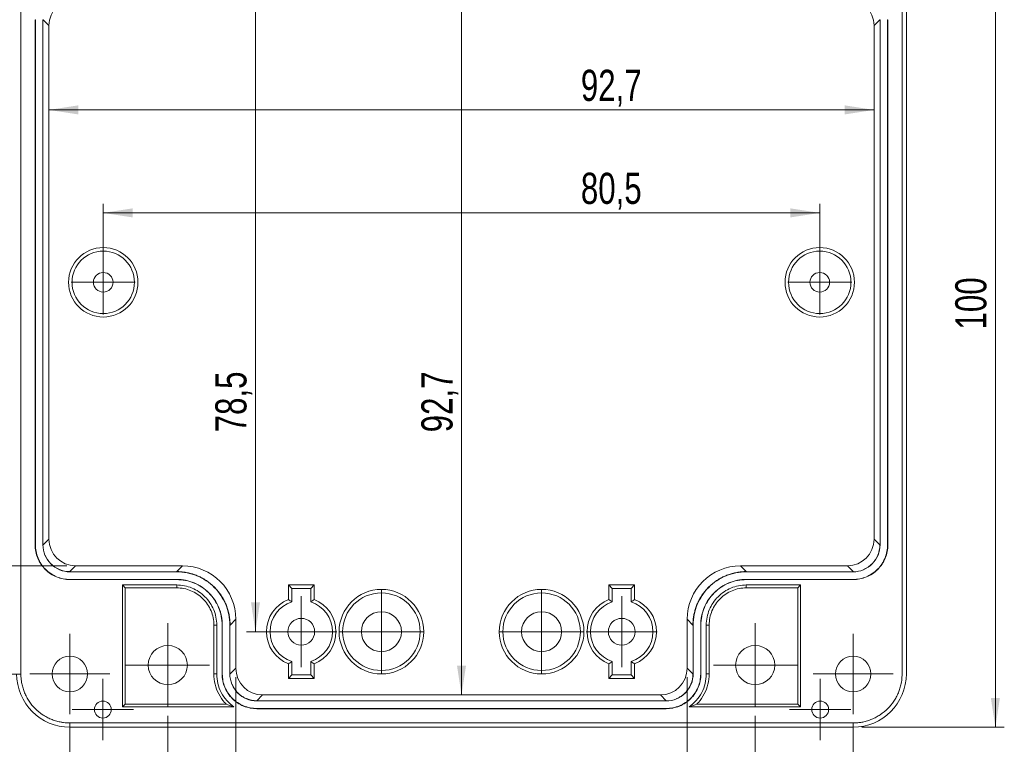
# Model space of a CAD drawing. Header units: millimetres. Extents: x 5 to 415, y 5 to 292.
# Tile 3 of 8: x 72 to 183, y 67 to 148. Entities that reach past the tile are written whole.
import ezdxf

# ---------------------------------------------------------------- set-up
doc = ezdxf.new("R2010")
doc.units = ezdxf.units.MM
doc.layers.add('LAYER_1', color=179, linetype='Continuous', lineweight=15)
doc.styles.add('SLDTEXTSTYLE3', font='TXT', dxfattribs={"width": 0.75})
doc.dimstyles.new('SLDDIMSTYLE1', dxfattribs={"dimtxt": 3.5, "dimasz": 3.302, "dimexe": 0, "dimexo": 0.0625, "dimgap": 0.875, "dimtad": 1, "dimdec": 1, "dimrnd": 1e-09, "dimzin": 12, "dimdsep": 46, "dimtxsty": 'SLDTEXTSTYLE3', "dimsah": 1, "dimcen": 0.09, "dimadec": 0, "dimazin": 3, "dimtfac": 1, "dimtdec": 1, "dimtofl": 0, "dimtmove": 0, "dimatfit": 3, "dimfxl": 1, "dimfrac": 2, "dimtolj": 1, "dimtzin": 12, "dimarcsym": 0})
doc.dimstyles.new('SLDDIMSTYLE2', dxfattribs={"dimtxt": 3.5, "dimasz": 3.302, "dimexe": 0, "dimexo": 0.0625, "dimgap": 0.875, "dimtad": 1, "dimdec": 1, "dimrnd": 1e-09, "dimzin": 12, "dimdsep": 46, "dimtxsty": 'SLDTEXTSTYLE3', "dimsah": 1, "dimcen": 0.09, "dimadec": 0, "dimazin": 3, "dimtfac": 1, "dimtofl": 0, "dimtmove": 0, "dimatfit": 3, "dimfxl": 1, "dimfrac": 2, "dimtolj": 1, "dimtzin": 12, "dimarcsym": 0})
doc.dimstyles.new('SLDDIMSTYLE3', dxfattribs={"dimtxt": 3.5, "dimasz": 3.302, "dimexe": 0, "dimexo": 0.0625, "dimgap": 0.875, "dimtad": 1, "dimrnd": 1e-09, "dimzin": 12, "dimdsep": 46, "dimtxsty": 'SLDTEXTSTYLE3', "dimsah": 1, "dimcen": 0.09, "dimadec": 0, "dimazin": 3, "dimtfac": 1, "dimtofl": 0, "dimtmove": 0, "dimatfit": 3, "dimfxl": 1, "dimfrac": 2, "dimtolj": 1, "dimtzin": 12, "dimarcsym": 0})

# ---------------------------------------------------------------- blocks, each defined once
blk = doc.blocks.new('*D9')
at = {"layer": 'LAYER_1'}
blk.add_line((75.39, 138.17), (168.09, 138.17), dxfattribs=at)
for points in [[(75.39, 138.17), (78.69, 137.66), (78.69, 138.68)], [(168.09, 138.17), (164.79, 138.68), (164.79, 137.66)]]:
    blk.add_solid(points, dxfattribs=at)
at = {"layer": 'LAYER_1', "insert": (135.15, 142.68, 19.5), "char_height": 3.5, "attachment_point": 1, "style": 'SLDTEXTSTYLE3'}
blk.add_mtext('92,7', dxfattribs=at)
blk = doc.blocks.new('*D10')
at = {"layer": 'LAYER_1'}
blk.add_line((121.74, 165.15), (121.74, 72.45), dxfattribs=at)
for points in [[(121.74, 165.15), (121.23, 161.85), (122.25, 161.85)], [(121.74, 72.45), (122.25, 75.75), (121.23, 75.75)]]:
    blk.add_solid(points, dxfattribs=at)
at = {"layer": 'LAYER_1', "insert": (117.23, 101.95, 19.5), "char_height": 3.5, "attachment_point": 1, "rotation": 90, "style": 'SLDTEXTSTYLE3'}
blk.add_mtext('92,7', dxfattribs=at)
blk = doc.blocks.new('*D11')
at = {"layer": 'LAYER_1'}
for p, q in [((106.99, 158.05), (97.59, 158.05)), ((98.59, 158.05), (98.59, 79.55)), ((106.99, 79.55), (97.59, 79.55))]:
    blk.add_line(p, q, dxfattribs=at)
for points in [[(98.59, 158.05), (98.09, 154.75), (99.1, 154.75)], [(98.59, 79.55), (99.1, 82.86), (98.09, 82.86)]]:
    blk.add_solid(points, dxfattribs=at)
at = {"layer": 'LAYER_1', "insert": (94.08, 101.95, 19.5), "char_height": 3.5, "attachment_point": 1, "rotation": 90, "style": 'SLDTEXTSTYLE3'}
blk.add_mtext('78,5', dxfattribs=at)
blk = doc.blocks.new('*D12')
at = {"layer": 'LAYER_1'}
for p, q in [((81.49, 119.8), (81.49, 127.6)), ((161.99, 119.8), (161.99, 127.6)), ((81.49, 126.6), (161.99, 126.6))]:
    blk.add_line(p, q, dxfattribs=at)
for points in [[(81.49, 126.6), (84.79, 126.09), (84.79, 127.11)], [(161.99, 126.6), (158.69, 127.11), (158.69, 126.09)]]:
    blk.add_solid(points, dxfattribs=at)
at = {"layer": 'LAYER_1', "insert": (135.15, 131.11, 19.5), "char_height": 3.5, "attachment_point": 1, "style": 'SLDTEXTSTYLE3'}
blk.add_mtext('80,5', dxfattribs=at)
blk = doc.blocks.new('*D15')
at = {"layer": 'LAYER_1'}
for p, q in [((88.74, 70.1), (88.74, 51.82)), ((154.74, 70.1), (154.74, 51.82)), ((154.74, 52.82), (88.74, 52.82))]:
    blk.add_line(p, q, dxfattribs=at)
for points in [[(88.74, 52.82), (92.04, 52.31), (92.04, 53.33)], [(154.74, 52.82), (151.44, 53.33), (151.44, 52.31)]]:
    blk.add_solid(points, dxfattribs=at)
at = {"layer": 'LAYER_1', "insert": (117.73, 57.33, 19.5), "char_height": 3.5, "attachment_point": 1, "style": 'SLDTEXTSTYLE3'}
blk.add_mtext('66', dxfattribs=at)
blk = doc.blocks.new('*D16')
at = {"layer": 'LAYER_1'}
for p, q in [((77.74, 69.3), (77.74, 45.82)), ((165.74, 69.3), (165.74, 45.82)), ((165.74, 46.82), (77.74, 46.82))]:
    blk.add_line(p, q, dxfattribs=at)
for points in [[(77.74, 46.82), (81.04, 46.31), (81.04, 47.33)], [(165.74, 46.82), (162.44, 47.33), (162.44, 46.31)]]:
    blk.add_solid(points, dxfattribs=at)
at = {"layer": 'LAYER_1', "insert": (117.73, 51.33, 19.5), "char_height": 3.5, "attachment_point": 1, "style": 'SLDTEXTSTYLE3'}
blk.add_mtext('88', dxfattribs=at)
blk = doc.blocks.new('*D17')
at = {"layer": 'LAYER_1'}
for p, q in [((72.24, 162.8), (54.76, 162.8)), ((55.76, 162.8), (55.76, 74.8)), ((72.24, 74.8), (54.76, 74.8))]:
    blk.add_line(p, q, dxfattribs=at)
for points in [[(55.76, 162.8), (55.25, 159.5), (56.26, 159.5)], [(55.76, 74.8), (56.26, 78.11), (55.25, 78.11)]]:
    blk.add_solid(points, dxfattribs=at)
at = {"layer": 'LAYER_1', "insert": (51.24, 114.8, 19.5), "char_height": 3.5, "attachment_point": 1, "rotation": 90, "style": 'SLDTEXTSTYLE3'}
blk.add_mtext('88', dxfattribs=at)
blk = doc.blocks.new('*D18')
at = {"layer": 'LAYER_1'}
for p, q in [((77.39, 150.65), (60.76, 150.65)), ((61.76, 86.95), (61.76, 150.65)), ((77.39, 86.95), (60.76, 86.95))]:
    blk.add_line(p, q, dxfattribs=at)
for points in [[(61.76, 150.65), (61.25, 147.35), (62.26, 147.35)], [(61.76, 86.95), (62.26, 90.25), (61.25, 90.25)]]:
    blk.add_solid(points, dxfattribs=at)
at = {"layer": 'LAYER_1', "insert": (57.24, 112.86, 19.5), "char_height": 3.5, "attachment_point": 1, "rotation": 90, "style": 'SLDTEXTSTYLE3'}
blk.add_mtext('63,7', dxfattribs=at)
blk = doc.blocks.new('*D19')
at = {"layer": 'LAYER_1'}
for p, q in [((96.39, 74.45), (96.39, 57.82)), ((147.09, 74.45), (147.09, 57.82)), ((96.39, 58.82), (147.09, 58.82))]:
    blk.add_line(p, q, dxfattribs=at)
for points in [[(96.39, 58.82), (99.69, 58.31), (99.69, 59.33)], [(147.09, 58.82), (143.79, 59.33), (143.79, 58.31)]]:
    blk.add_solid(points, dxfattribs=at)
at = {"layer": 'LAYER_1', "insert": (115.79, 63.33, 19.5), "char_height": 3.5, "attachment_point": 1, "style": 'SLDTEXTSTYLE3'}
blk.add_mtext('50,7', dxfattribs=at)
blk = doc.blocks.new('*D20')
at = {"layer": 'LAYER_1'}
for p, q in [((166.72, 168.79), (182.72, 168.79)), ((181.72, 68.82), (181.72, 168.79)), ((166.72, 68.82), (182.72, 68.82))]:
    blk.add_line(p, q, dxfattribs=at)
for points in [[(181.72, 168.79), (181.21, 165.48), (182.23, 165.48)], [(181.72, 68.82), (182.23, 72.12), (181.21, 72.12)]]:
    blk.add_solid(points, dxfattribs=at)
at = {"layer": 'LAYER_1', "insert": (177.21, 113.5, 19.5), "char_height": 3.5, "attachment_point": 1, "rotation": 90, "style": 'SLDTEXTSTYLE3'}
blk.add_mtext('100', dxfattribs=at)
blk = doc.blocks.new('SW_CENTERMARKSYMBOL_0')
at = {"layer": 'LAYER_1', "color": 0}
for p, q in [((0, 2.5), (0, 4)), ((0, 0), (0, 2.5)), ((-2.5, 0), (-4, 0)), ((0, 0), (-2.5, 0)), ((0, 0), (0, -2.5)), ((0, 0), (2.5, 0)), ((2.5, 0), (4, 0)), ((0, -2.5), (0, -4))]:
    blk.add_line(p, q, dxfattribs=at)
blk = doc.blocks.new('SW_CENTERMARKSYMBOL_1')
at = {"layer": 'LAYER_1', "color": 0}
for p, q in [((0, 2.5), (0, 4)), ((0, 0), (0, 2.5)), ((-2.5, 0), (-4, 0)), ((0, 0), (-2.5, 0)), ((0, 0), (0, -2.5)), ((0, 0), (2.5, 0)), ((2.5, 0), (4, 0)), ((0, -2.5), (0, -4))]:
    blk.add_line(p, q, dxfattribs=at)
blk = doc.blocks.new('SW_CENTERMARKSYMBOL_5')
at = {"layer": 'LAYER_1', "color": 0}
for p, q in [((0, 2.5), (0, 4.5)), ((0, 0), (0, 2.5)), ((-2.5, 0), (-4.5, 0)), ((0, 0), (-2.5, 0)), ((0, 0), (0, -2.5)), ((0, 0), (2.5, 0)), ((2.5, 0), (4.5, 0)), ((0, -2.5), (0, -4.5))]:
    blk.add_line(p, q, dxfattribs=at)
blk = doc.blocks.new('SW_CENTERMARKSYMBOL_7')
at = {"layer": 'LAYER_1', "color": 0}
for p, q in [((0, 2.5), (0, 4.5)), ((0, 0), (0, 2.5)), ((-2.5, 0), (-4.5, 0)), ((0, 0), (-2.5, 0)), ((0, 0), (0, -2.5)), ((0, 0), (2.5, 0)), ((2.5, 0), (4.5, 0)), ((0, -2.5), (0, -4.5))]:
    blk.add_line(p, q, dxfattribs=at)
blk = doc.blocks.new('SW_CENTERMARKSYMBOL_8')
at = {"layer": 'LAYER_1', "color": 0}
for p, q in [((0, 2.5), (0, 4.7)), ((0, 0), (0, 2.5)), ((-2.5, 0), (-4.7, 0)), ((0, 0), (-2.5, 0)), ((0, 0), (0, -2.5)), ((0, 0), (2.5, 0)), ((2.5, 0), (4.7, 0)), ((0, -2.5), (0, -4.7))]:
    blk.add_line(p, q, dxfattribs=at)
blk = doc.blocks.new('SW_CENTERMARKSYMBOL_9')
at = {"layer": 'LAYER_1', "color": 0}
for p, q in [((0, 2.5), (0, 4.7)), ((0, 0), (0, 2.5)), ((-2.5, 0), (-4.7, 0)), ((0, 0), (-2.5, 0)), ((0, 0), (0, -2.5)), ((0, 0), (2.5, 0)), ((2.5, 0), (4.7, 0)), ((0, -2.5), (0, -4.7))]:
    blk.add_line(p, q, dxfattribs=at)
blk = doc.blocks.new('SW_CENTERMARKSYMBOL_14')
at = {"layer": 'LAYER_1', "color": 0}
for p, q in [((0, 2.5), (0, 3.45)), ((0, 0), (0, 2.5)), ((-2.5, 0), (-3.45, 0)), ((0, 0), (-2.5, 0)), ((0, 0), (0, -2.5)), ((0, 0), (2.5, 0)), ((2.5, 0), (3.45, 0)), ((0, -2.5), (0, -3.45))]:
    blk.add_line(p, q, dxfattribs=at)
blk = doc.blocks.new('SW_CENTERMARKSYMBOL_15')
at = {"layer": 'LAYER_1', "color": 0}
for p, q in [((0, 2.5), (0, 3.45)), ((0, 0), (0, 2.5)), ((-2.5, 0), (-3.45, 0)), ((0, 0), (-2.5, 0)), ((0, 0), (0, -2.5)), ((0, 0), (2.5, 0)), ((2.5, 0), (3.45, 0)), ((0, -2.5), (0, -3.45))]:
    blk.add_line(p, q, dxfattribs=at)
blk = doc.blocks.new('SW_CENTERMARKSYMBOL_18')
at = {"layer": 'LAYER_1', "color": 0}
for p, q in [((0, 2.5), (0, 4.75)), ((0, 0), (0, 2.5)), ((-2.5, 0), (-4.75, 0)), ((0, 0), (-2.5, 0)), ((0, 0), (0, -2.5)), ((0, 0), (2.5, 0)), ((2.5, 0), (4.75, 0)), ((0, -2.5), (0, -4.75))]:
    blk.add_line(p, q, dxfattribs=at)
blk = doc.blocks.new('SW_CENTERMARKSYMBOL_19')
at = {"layer": 'LAYER_1', "color": 0}
for p, q in [((0, 2.5), (0, 4.75)), ((0, 0), (0, 2.5)), ((-2.5, 0), (-4.75, 0)), ((0, 0), (-2.5, 0)), ((0, 0), (0, -2.5)), ((0, 0), (2.5, 0)), ((2.5, 0), (4.75, 0)), ((0, -2.5), (0, -4.75))]:
    blk.add_line(p, q, dxfattribs=at)
blk = doc.blocks.new('SW_CENTERMARKSYMBOL_20')
at = {"layer": 'LAYER_1', "color": 0}
for p, q in [((0, 2.5), (0, 3.6)), ((0, 0), (0, 2.5)), ((-2.5, 0), (-3.6, 0)), ((0, 0), (-2.5, 0)), ((0, 0), (0, -2.5)), ((0, 0), (2.5, 0)), ((2.5, 0), (3.6, 0)), ((0, -2.5), (0, -3.6))]:
    blk.add_line(p, q, dxfattribs=at)
blk = doc.blocks.new('SW_CENTERMARKSYMBOL_21')
at = {"layer": 'LAYER_1', "color": 0}
for p, q in [((0, 2.5), (0, 3.6)), ((0, 0), (0, 2.5)), ((-2.5, 0), (-3.6, 0)), ((0, 0), (-2.5, 0)), ((0, 0), (0, -2.5)), ((0, 0), (2.5, 0)), ((2.5, 0), (3.6, 0)), ((0, -2.5), (0, -3.6))]:
    blk.add_line(p, q, dxfattribs=at)

msp = doc.modelspace()

# ---------------------------------------------------------------- linework, layer by layer
at = {"color": 7, "linetype": 'Continuous', "lineweight": 15}
for p, q in [((72.239, 162.804), (72.239, 74.802)), ((171.239, 74.802), (171.239, 162.804)), ((171.722, 74.82), (171.722, 162.787)), ((73.865, 148.304), (73.839, 148.304)), ((73.839, 148.304), (73.839, 89.303)), ((73.865, 148.304), (73.865, 89.303)), ((74.713, 148.304), (74.739, 148.304)), ((74.713, 148.304), (74.713, 89.303)), ((75.389, 147.654), (74.739, 148.304)), ((168.739, 148.304), (168.09, 147.654)), ((168.765, 148.304), (168.739, 148.304)), ((168.765, 89.303), (168.765, 148.304)), ((169.613, 89.303), (169.613, 148.304)), ((169.613, 148.304), (169.639, 148.304)), ((169.639, 89.303), (169.639, 148.304)), ((75.389, 147.654), (75.389, 89.952)), ((168.09, 89.952), (168.09, 147.654)), ((74.739, 89.303), (75.389, 89.952)), ((168.09, 89.952), (168.739, 89.303)), ((73.865, 89.303), (73.839, 89.303)), ((74.713, 89.303), (74.739, 89.303)), ((168.765, 89.303), (168.739, 89.303)), ((169.613, 89.303), (169.639, 89.303)), ((78.388, 86.953), (77.739, 86.303)), ((77.739, 86.277), (77.739, 86.303)), ((78.388, 86.953), (90.39, 86.953)), ((89.74, 86.303), (90.39, 86.953)), ((89.74, 86.277), (89.74, 86.303)), ((153.089, 86.953), (165.09, 86.953)), ((153.089, 86.953), (153.738, 86.303)), ((153.738, 86.277), (153.738, 86.303)), ((165.74, 86.303), (165.09, 86.953)), ((165.74, 86.277), (165.74, 86.303)), ((77.739, 86.277), (89.74, 86.277)), ((77.739, 85.429), (89.74, 85.429)), ((77.739, 85.429), (77.739, 85.403)), ((77.739, 85.403), (89.74, 85.403)), ((89.74, 85.429), (89.74, 85.403)), ((153.738, 86.277), (165.74, 86.277)), ((153.738, 85.429), (165.74, 85.429)), ((153.738, 85.429), (153.738, 85.403)), ((153.738, 85.403), (165.74, 85.403)), ((165.74, 85.429), (165.74, 85.403)), ((89.74, 84.803), (83.639, 84.803)), ((83.639, 84.803), (83.639, 71.103)), ((83.963, 84.479), (83.639, 84.803)), ((89.74, 84.479), (83.963, 84.479)), ((83.963, 84.479), (83.963, 71.427)), ((89.74, 84.479), (89.74, 84.803)), ((105.189, 84.803), (102.289, 84.803)), ((102.683, 84.41), (102.289, 84.803)), ((102.289, 84.803), (102.289, 83.174)), ((102.683, 82.897), (102.683, 84.41)), ((102.683, 84.41), (104.796, 84.41)), ((104.796, 84.41), (105.189, 84.803)), ((104.796, 84.41), (104.796, 82.897)), ((105.189, 83.174), (105.189, 84.803)), ((141.189, 84.803), (138.289, 84.803)), ((138.683, 84.41), (138.289, 84.803)), ((138.289, 84.803), (138.289, 83.174)), ((138.683, 82.897), (138.683, 84.41)), ((138.683, 84.41), (140.796, 84.41)), ((140.796, 84.41), (141.189, 84.803)), ((140.796, 84.41), (140.796, 82.897)), ((141.189, 83.174), (141.189, 84.803)), ((159.839, 84.803), (153.738, 84.803)), ((153.738, 84.479), (153.738, 84.803)), ((159.516, 84.479), (153.738, 84.479)), ((159.516, 84.479), (159.839, 84.803)), ((159.516, 71.427), (159.516, 84.479)), ((159.839, 71.103), (159.839, 84.803)), ((96.389, 80.953), (95.739, 80.304)), ((96.389, 80.953), (96.389, 75.452)), ((147.739, 80.304), (147.09, 80.953)), ((147.09, 75.452), (147.09, 80.953)), ((93.916, 80.304), (94.239, 80.304)), ((93.916, 74.803), (93.916, 80.304)), ((94.239, 74.803), (94.239, 80.304)), ((94.865, 80.304), (94.839, 80.304)), ((94.839, 80.304), (94.839, 74.803)), ((94.865, 80.304), (94.865, 74.803)), ((95.713, 80.304), (95.739, 80.304)), ((95.713, 80.304), (95.713, 74.803)), ((147.765, 80.304), (147.739, 80.304)), ((147.765, 74.803), (147.765, 80.304)), ((148.613, 74.803), (148.613, 80.304)), ((148.613, 80.304), (148.639, 80.304)), ((148.639, 74.803), (148.639, 80.304)), ((149.239, 80.304), (149.239, 74.803)), ((149.563, 80.304), (149.239, 80.304)), ((149.563, 80.304), (149.563, 74.803)), ((95.739, 74.803), (96.389, 75.452)), ((102.289, 75.933), (102.289, 74.303)), ((102.683, 74.697), (102.683, 76.21)), ((104.796, 76.21), (104.796, 74.697)), ((105.189, 74.303), (105.189, 75.933)), ((138.289, 75.933), (138.289, 74.303)), ((138.683, 74.697), (138.683, 76.21)), ((140.796, 76.21), (140.796, 74.697)), ((141.189, 74.303), (141.189, 75.933)), ((147.09, 75.452), (147.739, 74.803)), ((93.916, 74.803), (94.239, 74.803)), ((94.865, 74.803), (94.839, 74.803)), ((95.713, 74.803), (95.739, 74.803)), ((102.683, 74.697), (102.289, 74.303)), ((102.289, 74.303), (105.189, 74.303)), ((104.796, 74.697), (102.683, 74.697)), ((104.796, 74.697), (105.189, 74.303)), ((138.683, 74.697), (138.289, 74.303)), ((138.289, 74.303), (141.189, 74.303)), ((140.796, 74.697), (138.683, 74.697)), ((140.796, 74.697), (141.189, 74.303)), ((147.765, 74.803), (147.739, 74.803)), ((148.613, 74.803), (148.639, 74.803)), ((149.563, 74.803), (149.239, 74.803)), ((99.388, 72.453), (98.739, 71.803)), ((99.388, 72.453), (144.09, 72.453)), ((144.74, 71.803), (144.09, 72.453)), ((83.963, 71.427), (83.639, 71.103)), ((83.639, 71.103), (96.178, 71.103)), ((83.963, 71.427), (95.294, 71.427)), ((98.739, 71.777), (98.739, 71.803)), ((98.739, 71.777), (144.74, 71.777)), ((98.739, 70.929), (144.74, 70.929)), ((98.739, 70.929), (98.739, 70.903)), ((98.739, 70.903), (144.74, 70.903)), ((144.74, 71.777), (144.74, 71.803)), ((144.74, 70.929), (144.74, 70.903)), ((147.301, 71.103), (159.839, 71.103)), ((148.185, 71.427), (159.516, 71.427)), ((159.516, 71.427), (159.839, 71.103)), ((77.738, 69.303), (165.74, 69.303)), ((77.756, 68.821), (165.723, 68.821))]:
    msp.add_line(p, q, dxfattribs=at)
for centre, radius in [((81.489, 118.803), 3.9), ((81.489, 118.803), 3.506), ((161.989, 118.803), 3.9), ((161.989, 118.803), 3.506), ((81.489, 118.803), 1.1), ((161.989, 118.803), 1.1), ((112.739, 79.553), 4.75), ((130.739, 79.553), 4.75), ((112.739, 79.553), 4.356), ((130.739, 79.553), 4.356), ((103.739, 79.553), 1.5), ((112.739, 79.553), 2.25), ((130.739, 79.553), 2.25), ((139.739, 79.553), 1.5), ((88.739, 75.803), 2.2), ((154.739, 75.803), 2.2), ((77.739, 74.803), 2), ((165.739, 74.803), 2), ((81.439, 70.803), 0.95), ((162.039, 70.803), 0.95)]:
    msp.add_circle(centre, radius, dxfattribs=at)
for centre, radius, start, end in [((103.739, 79.553), 3.9, 111.82635, 248.17365), ((103.739, 79.553), 3.9, 291.82635, 68.17365), ((139.739, 79.553), 3.9, 111.82635, 248.17365), ((139.739, 79.553), 3.9, 291.82635, 68.17365), ((103.739, 79.553), 3.506, 107.53317, 252.46683), ((103.739, 79.553), 3.506, 287.53317, 72.46683), ((139.739, 79.553), 3.506, 107.53317, 252.46683), ((139.739, 79.553), 3.506, 287.53317, 72.46683)]:
    msp.add_arc(centre, radius, start, end, dxfattribs=at)
for centre, major_axis, start_param, end_param in [((78.389, 147.653), (2.122, -2.122), 2.3563468, 3.9268385), ((165.089, 147.653), (-2.122, -2.122), 2.3563468, 3.9268385), ((78.389, 89.953), (2.122, 2.122), 2.3563468, 3.9268385), ((165.089, 89.953), (-2.122, 2.122), 2.3563468, 3.9268385), ((90.388, 80.952), (-4.244, -4.244), 2.3563468, 3.9268385), ((153.091, 80.952), (4.244, -4.244), 2.3563468, 3.9268385), ((99.389, 75.453), (2.122, 2.122), 2.3563468, 3.9268385), ((144.089, 75.453), (-2.122, 2.122), 2.3563468, 3.9268385), ((77.758, 74.822), (-4.244, -4.244), 5.4979394, 7.0684312), ((165.721, 74.822), (4.244, -4.244), 5.4979394, 7.0684312)]:
    msp.add_ellipse(centre, major_axis=major_axis, ratio=0.9996955, start_param=start_param, end_param=end_param, dxfattribs=at)
for points, knots in [([(73.839, 89.303), (73.839, 88.796), (73.941, 88.283), (74.331, 87.338), (74.621, 86.906), (75.342, 86.185), (75.774, 85.895), (76.719, 85.505), (77.232, 85.403), (77.739, 85.403)], [2.3563468, 2.3563468, 2.3563468, 2.3563468, 2.7489697, 2.7489697, 3.1415927, 3.1415927, 3.5342156, 3.5342156, 3.9268385, 3.9268385, 3.9268385, 3.9268385]), ([(73.865, 89.303), (73.865, 88.799), (73.966, 88.29), (74.354, 87.351), (74.642, 86.922), (75.358, 86.206), (75.787, 85.918), (76.726, 85.53), (77.235, 85.429), (77.739, 85.429)], [2.3563468, 2.3563468, 2.3563468, 2.3563468, 2.7489697, 2.7489697, 3.1415927, 3.1415927, 3.5342156, 3.5342156, 3.9268385, 3.9268385, 3.9268385, 3.9268385]), ([(74.713, 89.303), (74.713, 88.907), (74.792, 88.511), (75.095, 87.779), (75.319, 87.443), (75.879, 86.883), (76.215, 86.659), (76.947, 86.356), (77.343, 86.277), (77.739, 86.277)], [2.3563468, 2.3563468, 2.3563468, 2.3563468, 2.7489697, 2.7489697, 3.1415927, 3.1415927, 3.5342156, 3.5342156, 3.9268385, 3.9268385, 3.9268385, 3.9268385]), ([(165.74, 86.277), (166.136, 86.277), (166.532, 86.356), (167.264, 86.659), (167.599, 86.883), (168.159, 87.443), (168.384, 87.779), (168.687, 88.511), (168.765, 88.907), (168.765, 89.303)], [2.3563468, 2.3563468, 2.3563468, 2.3563468, 2.7489697, 2.7489697, 3.1415927, 3.1415927, 3.5342156, 3.5342156, 3.9268385, 3.9268385, 3.9268385, 3.9268385]), ([(165.74, 85.429), (166.243, 85.429), (166.753, 85.53), (167.691, 85.918), (168.12, 86.206), (168.837, 86.922), (169.124, 87.351), (169.512, 88.29), (169.613, 88.799), (169.613, 89.303)], [2.3563468, 2.3563468, 2.3563468, 2.3563468, 2.7489697, 2.7489697, 3.1415927, 3.1415927, 3.5342156, 3.5342156, 3.9268385, 3.9268385, 3.9268385, 3.9268385]), ([(165.74, 85.403), (166.247, 85.403), (166.76, 85.505), (167.704, 85.895), (168.137, 86.185), (168.858, 86.906), (169.147, 87.338), (169.538, 88.283), (169.639, 88.796), (169.639, 89.303)], [2.3563468, 2.3563468, 2.3563468, 2.3563468, 2.7489697, 2.7489697, 3.1415927, 3.1415927, 3.5342156, 3.5342156, 3.9268385, 3.9268385, 3.9268385, 3.9268385]), ([(74.968, 88.155), (74.99, 88.103), (75.035, 87.999), (75.114, 87.849), (75.2, 87.703), (75.293, 87.563), (75.394, 87.429), (75.502, 87.301), (75.579, 87.222), (75.618, 87.182)], [0, 0, 0, 0, 0.1444575, 0.2883811, 0.431771, 0.5746277, 0.7169512, 0.8587419, 1, 1, 1, 1]), ([(167.861, 87.182), (167.899, 87.222), (167.977, 87.301), (168.084, 87.429), (168.185, 87.563), (168.279, 87.703), (168.365, 87.849), (168.443, 87.999), (168.488, 88.103), (168.511, 88.155)], [0, 0, 0, 0, 0.1412581, 0.2830488, 0.4253723, 0.568229, 0.7116189, 0.8555425, 1, 1, 1, 1]), ([(75.618, 87.182), (75.658, 87.143), (75.737, 87.066), (75.865, 86.958), (75.999, 86.857), (76.139, 86.764), (76.285, 86.678), (76.435, 86.599), (76.539, 86.554), (76.591, 86.532)], [0, 0, 0, 0, 0.1412581, 0.2830488, 0.4253723, 0.568229, 0.7116189, 0.8555425, 1, 1, 1, 1]), ([(89.74, 86.303), (89.822, 86.302), (89.984, 86.3), (90.227, 86.285), (90.466, 86.261), (90.703, 86.227), (90.936, 86.185), (91.165, 86.133), (91.389, 86.074), (91.61, 86.006), (91.825, 85.931), (91.966, 85.875), (92.036, 85.847)], [0, 0, 0, 0, 0.1039487, 0.2070197, 0.3092132, 0.4105291, 0.5109676, 0.6105287, 0.7092124, 0.8070188, 0.903948, 1, 1, 1, 1]), ([(151.442, 85.847), (151.52, 85.878), (151.677, 85.94), (151.918, 86.022), (152.164, 86.095), (152.415, 86.158), (152.672, 86.21), (152.933, 86.251), (153.198, 86.281), (153.467, 86.3), (153.648, 86.302), (153.738, 86.303)], [0, 0, 0, 0, 0.1067788, 0.2146404, 0.323585, 0.4336127, 0.5447235, 0.6569176, 0.770195, 0.8845558, 1, 1, 1, 1]), ([(166.888, 86.532), (166.94, 86.554), (167.044, 86.599), (167.194, 86.678), (167.34, 86.764), (167.479, 86.857), (167.613, 86.958), (167.741, 87.066), (167.821, 87.143), (167.861, 87.182)], [0, 0, 0, 0, 0.1444575, 0.2883811, 0.431771, 0.5746277, 0.7169512, 0.8587419, 1, 1, 1, 1]), ([(89.74, 86.277), (90.522, 86.277), (91.304, 86.122), (92.748, 85.523), (93.411, 85.081), (94.517, 83.975), (94.959, 83.312), (95.558, 81.868), (95.713, 81.086), (95.713, 80.304)], [2.3563468, 2.3563468, 2.3563468, 2.3563468, 2.7489697, 2.7489697, 3.1415927, 3.1415927, 3.5342156, 3.5342156, 3.9268385, 3.9268385, 3.9268385, 3.9268385]), ([(89.74, 85.429), (90.407, 85.429), (91.081, 85.296), (92.323, 84.783), (92.89, 84.402), (93.838, 83.454), (94.219, 82.887), (94.732, 81.645), (94.865, 80.971), (94.865, 80.304)], [2.3563468, 2.3563468, 2.3563468, 2.3563468, 2.7489697, 2.7489697, 3.1415927, 3.1415927, 3.5342156, 3.5342156, 3.9268385, 3.9268385, 3.9268385, 3.9268385]), ([(89.74, 85.403), (90.403, 85.403), (91.074, 85.271), (92.309, 84.76), (92.874, 84.381), (93.817, 83.438), (94.196, 82.873), (94.707, 81.638), (94.839, 80.967), (94.839, 80.304)], [2.3563468, 2.3563468, 2.3563468, 2.3563468, 2.7489697, 2.7489697, 3.1415927, 3.1415927, 3.5342156, 3.5342156, 3.9268385, 3.9268385, 3.9268385, 3.9268385]), ([(92.036, 85.847), (92.109, 85.815), (92.255, 85.753), (92.469, 85.649), (92.678, 85.537), (92.882, 85.417), (93.08, 85.289), (93.273, 85.155), (93.46, 85.013), (93.641, 84.864), (93.816, 84.709), (93.927, 84.601), (93.982, 84.546)], [0, 0, 0, 0, 0.1011766, 0.2020914, 0.3027447, 0.4031364, 0.5032667, 0.6031357, 0.7027434, 0.80209, 0.9011755, 1, 1, 1, 1]), ([(147.765, 80.304), (147.765, 81.086), (147.921, 81.868), (148.519, 83.312), (148.962, 83.975), (150.068, 85.081), (150.73, 85.523), (152.175, 86.122), (152.956, 86.277), (153.738, 86.277)], [2.3563468, 2.3563468, 2.3563468, 2.3563468, 2.7489697, 2.7489697, 3.1415927, 3.1415927, 3.5342156, 3.5342156, 3.9268385, 3.9268385, 3.9268385, 3.9268385]), ([(148.613, 80.304), (148.613, 80.971), (148.746, 81.645), (149.26, 82.887), (149.64, 83.454), (150.588, 84.402), (151.156, 84.783), (152.398, 85.296), (153.072, 85.429), (153.738, 85.429)], [2.3563468, 2.3563468, 2.3563468, 2.3563468, 2.7489697, 2.7489697, 3.1415927, 3.1415927, 3.5342156, 3.5342156, 3.9268385, 3.9268385, 3.9268385, 3.9268385]), ([(148.639, 80.304), (148.639, 80.967), (148.772, 81.638), (149.283, 82.873), (149.661, 83.438), (150.604, 84.381), (151.169, 84.76), (152.405, 85.271), (153.075, 85.403), (153.738, 85.403)], [2.3563468, 2.3563468, 2.3563468, 2.3563468, 2.7489697, 2.7489697, 3.1415927, 3.1415927, 3.5342156, 3.5342156, 3.9268385, 3.9268385, 3.9268385, 3.9268385]), ([(149.496, 84.546), (149.552, 84.601), (149.663, 84.709), (149.838, 84.864), (150.018, 85.013), (150.205, 85.155), (150.398, 85.289), (150.597, 85.417), (150.801, 85.537), (151.01, 85.649), (151.224, 85.753), (151.369, 85.815), (151.442, 85.847)], [0, 0, 0, 0, 0.0988245, 0.19791, 0.2972566, 0.3968643, 0.4967333, 0.5968636, 0.6972553, 0.7979086, 0.8988234, 1, 1, 1, 1]), ([(89.74, 84.803), (90.323, 84.803), (90.919, 84.686), (92.006, 84.236), (92.506, 83.901), (93.337, 83.07), (93.672, 82.57), (94.122, 81.483), (94.239, 80.887), (94.239, 80.304)], [0, 0, 0, 0, 0.25, 0.25, 0.5, 0.5, 0.75, 0.75, 1, 1, 1, 1]), ([(93.916, 80.304), (93.916, 80.844), (93.806, 81.399), (93.389, 82.406), (93.078, 82.871), (92.307, 83.642), (91.842, 83.953), (90.835, 84.37), (90.28, 84.479), (89.74, 84.479)], [0, 0, 0, 0, 0.25, 0.25, 0.5, 0.5, 0.75, 0.75, 1, 1, 1, 1]), ([(93.982, 84.546), (94.037, 84.491), (94.145, 84.38), (94.3, 84.205), (94.449, 84.024), (94.591, 83.837), (94.725, 83.644), (94.853, 83.446), (94.973, 83.242), (95.085, 83.033), (95.189, 82.819), (95.251, 82.673), (95.283, 82.6)], [0, 0, 0, 0, 0.0988245, 0.19791, 0.2972566, 0.3968643, 0.4967333, 0.5968636, 0.6972553, 0.7979086, 0.8988234, 1, 1, 1, 1]), ([(148.196, 82.6), (148.227, 82.673), (148.29, 82.819), (148.394, 83.033), (148.506, 83.242), (148.626, 83.446), (148.753, 83.644), (148.888, 83.837), (149.03, 84.024), (149.179, 84.205), (149.333, 84.38), (149.442, 84.491), (149.496, 84.546)], [0, 0, 0, 0, 0.10117655, 0.20209141, 0.30274467, 0.40313641, 0.50326673, 0.6031357, 0.70274343, 0.80208999, 0.90117548, 1, 1, 1, 1]), ([(149.239, 80.304), (149.239, 80.887), (149.357, 81.483), (149.807, 82.57), (150.141, 83.07), (150.973, 83.901), (151.472, 84.236), (152.56, 84.686), (153.155, 84.803), (153.738, 84.803)], [0, 0, 0, 0, 0.25, 0.25, 0.5, 0.5, 0.75, 0.75, 1, 1, 1, 1]), ([(153.738, 84.479), (153.199, 84.479), (152.644, 84.37), (151.636, 83.953), (151.171, 83.642), (150.401, 82.871), (150.089, 82.406), (149.673, 81.399), (149.563, 80.844), (149.563, 80.304)], [0, 0, 0, 0, 0.25, 0.25, 0.5, 0.5, 0.75, 0.75, 1, 1, 1, 1]), ([(95.283, 82.6), (95.314, 82.522), (95.376, 82.366), (95.458, 82.125), (95.531, 81.879), (95.594, 81.627), (95.646, 81.371), (95.687, 81.109), (95.717, 80.844), (95.736, 80.575), (95.738, 80.395), (95.739, 80.304)], [0, 0, 0, 0, 0.1067788, 0.2146404, 0.323585, 0.4336127, 0.5447235, 0.6569176, 0.770195, 0.8845558, 1, 1, 1, 1]), ([(147.739, 80.304), (147.74, 80.386), (147.742, 80.548), (147.758, 80.791), (147.782, 81.03), (147.815, 81.267), (147.858, 81.5), (147.909, 81.728), (147.969, 81.953), (148.036, 82.174), (148.111, 82.389), (148.168, 82.53), (148.196, 82.6)], [0, 0, 0, 0, 0.10394699, 0.20701671, 0.30920923, 0.41052459, 0.51096287, 0.6105241, 0.70920837, 0.80701574, 0.90394626, 1, 1, 1, 1]), ([(72.239, 74.802), (72.24, 74.73), (72.242, 74.586), (72.255, 74.371), (72.276, 74.157), (72.305, 73.943), (72.362, 73.624), (72.467, 73.204), (72.649, 72.696), (72.88, 72.208), (73.249, 71.59), (73.822, 70.891), (74.521, 70.317), (75.137, 69.947), (75.626, 69.716), (76.135, 69.533), (76.601, 69.416), (77.017, 69.347), (77.377, 69.31), (77.618, 69.306), (77.738, 69.303)], [0, 0, 0, 0, 0.025028, 0.0499931, 0.0749335, 0.0998877, 0.1248941, 0.1874645, 0.2500961, 0.3123427, 0.3746512, 0.4997775, 0.6242651, 0.6867756, 0.7493497, 0.8118423, 0.8743996, 0.9162537, 0.9580601, 1, 1, 1, 1]), ([(95.294, 71.427), (95.236, 71.486), (95.18, 71.546), (94.869, 71.898), (94.647, 72.219), (94.286, 72.907), (94.148, 73.275), (93.963, 74.029), (93.916, 74.415), (93.916, 74.803)], [0, 0, 0, 0, 0.05306044, 0.05306044, 0.30306044, 0.30306044, 0.55306044, 0.55306044, 0.80306044, 0.80306044, 0.80306044, 0.80306044]), ([(94.239, 74.803), (94.239, 74.442), (94.283, 74.081), (94.456, 73.377), (94.585, 73.035), (94.922, 72.393), (95.128, 72.093), (95.608, 71.551), (95.881, 71.309), (96.178, 71.103)], [0, 0, 0, 0, 0.25, 0.25, 0.5, 0.5, 0.75, 0.75, 1, 1, 1, 1]), ([(94.839, 74.803), (94.839, 74.296), (94.941, 73.783), (95.331, 72.838), (95.621, 72.406), (96.342, 71.685), (96.774, 71.395), (97.719, 71.005), (98.232, 70.903), (98.739, 70.903)], [2.3563468, 2.3563468, 2.3563468, 2.3563468, 2.7489697, 2.7489697, 3.1415927, 3.1415927, 3.5342156, 3.5342156, 3.9268385, 3.9268385, 3.9268385, 3.9268385]), ([(94.865, 74.803), (94.865, 74.299), (94.966, 73.79), (95.354, 72.851), (95.642, 72.422), (96.358, 71.706), (96.787, 71.418), (97.726, 71.03), (98.235, 70.929), (98.739, 70.929)], [2.3563468, 2.3563468, 2.3563468, 2.3563468, 2.7489697, 2.7489697, 3.1415927, 3.1415927, 3.5342156, 3.5342156, 3.9268385, 3.9268385, 3.9268385, 3.9268385]), ([(95.713, 74.803), (95.713, 74.407), (95.792, 74.011), (96.095, 73.279), (96.319, 72.943), (96.879, 72.383), (97.215, 72.159), (97.947, 71.856), (98.343, 71.777), (98.739, 71.777)], [2.3563468, 2.3563468, 2.3563468, 2.3563468, 2.7489697, 2.7489697, 3.1415927, 3.1415927, 3.5342156, 3.5342156, 3.9268385, 3.9268385, 3.9268385, 3.9268385]), ([(144.74, 71.777), (145.136, 71.777), (145.532, 71.856), (146.264, 72.159), (146.599, 72.383), (147.159, 72.943), (147.384, 73.279), (147.687, 74.011), (147.765, 74.407), (147.765, 74.803)], [2.3563468, 2.3563468, 2.3563468, 2.3563468, 2.7489697, 2.7489697, 3.1415927, 3.1415927, 3.5342156, 3.5342156, 3.9268385, 3.9268385, 3.9268385, 3.9268385]), ([(144.74, 70.929), (145.243, 70.929), (145.753, 71.03), (146.691, 71.418), (147.12, 71.706), (147.837, 72.422), (148.124, 72.851), (148.512, 73.79), (148.613, 74.299), (148.613, 74.803)], [2.3563468, 2.3563468, 2.3563468, 2.3563468, 2.7489697, 2.7489697, 3.1415927, 3.1415927, 3.5342156, 3.5342156, 3.9268385, 3.9268385, 3.9268385, 3.9268385]), ([(144.74, 70.903), (145.247, 70.903), (145.76, 71.005), (146.704, 71.395), (147.137, 71.685), (147.858, 72.406), (148.147, 72.838), (148.538, 73.783), (148.639, 74.296), (148.639, 74.803)], [2.3563468, 2.3563468, 2.3563468, 2.3563468, 2.7489697, 2.7489697, 3.1415927, 3.1415927, 3.5342156, 3.5342156, 3.9268385, 3.9268385, 3.9268385, 3.9268385]), ([(147.301, 71.103), (147.598, 71.309), (147.871, 71.551), (148.35, 72.093), (148.557, 72.393), (148.893, 73.035), (149.023, 73.377), (149.195, 74.081), (149.239, 74.442), (149.239, 74.803)], [0, 0, 0, 0, 0.25, 0.25, 0.5, 0.5, 0.75, 0.75, 1, 1, 1, 1]), ([(149.563, 74.803), (149.563, 74.415), (149.516, 74.029), (149.331, 73.275), (149.192, 72.907), (148.831, 72.219), (148.61, 71.898), (148.299, 71.546), (148.242, 71.486), (148.185, 71.427)], [0.19693956, 0.19693956, 0.19693956, 0.19693956, 0.44693956, 0.44693956, 0.69693956, 0.69693956, 0.94693956, 0.94693956, 1, 1, 1, 1]), ([(165.74, 69.303), (165.812, 69.304), (165.956, 69.306), (166.171, 69.319), (166.386, 69.34), (166.599, 69.369), (166.918, 69.426), (167.338, 69.531), (167.847, 69.713), (168.335, 69.944), (168.952, 70.313), (169.651, 70.886), (170.225, 71.585), (170.595, 72.201), (170.827, 72.69), (171.01, 73.199), (171.127, 73.665), (171.196, 74.081), (171.232, 74.441), (171.237, 74.682), (171.239, 74.802)], [0, 0, 0, 0, 0.025028, 0.0499931, 0.0749335, 0.0998877, 0.1248941, 0.1874645, 0.2500961, 0.3123427, 0.3746512, 0.4997775, 0.6242651, 0.6867756, 0.7493497, 0.8118423, 0.8743996, 0.9162537, 0.9580601, 1, 1, 1, 1]), ([(95.968, 73.655), (95.99, 73.603), (96.035, 73.499), (96.114, 73.349), (96.2, 73.203), (96.293, 73.063), (96.394, 72.929), (96.502, 72.801), (96.579, 72.722), (96.618, 72.682)], [0, 0, 0, 0, 0.1444575, 0.2883811, 0.431771, 0.5746277, 0.7169512, 0.8587419, 1, 1, 1, 1]), ([(146.861, 72.682), (146.899, 72.722), (146.977, 72.801), (147.084, 72.929), (147.185, 73.063), (147.279, 73.203), (147.365, 73.349), (147.443, 73.499), (147.488, 73.603), (147.511, 73.655)], [0, 0, 0, 0, 0.1412581, 0.2830488, 0.4253723, 0.568229, 0.7116189, 0.8555425, 1, 1, 1, 1]), ([(96.618, 72.682), (96.658, 72.643), (96.737, 72.566), (96.865, 72.458), (96.999, 72.357), (97.139, 72.264), (97.285, 72.178), (97.435, 72.099), (97.539, 72.054), (97.591, 72.032)], [0, 0, 0, 0, 0.1412581, 0.2830488, 0.4253723, 0.568229, 0.7116189, 0.8555425, 1, 1, 1, 1]), ([(145.888, 72.032), (145.94, 72.054), (146.044, 72.099), (146.194, 72.178), (146.34, 72.264), (146.479, 72.357), (146.613, 72.458), (146.741, 72.566), (146.821, 72.643), (146.861, 72.682)], [0, 0, 0, 0, 0.14445747, 0.28838106, 0.43177105, 0.57462767, 0.7169512, 0.85874189, 1, 1, 1, 1])]:
    msp.add_open_spline(points, degree=3, knots=knots, dxfattribs=at)
for points in [[(168.739, 89.303), (168.739, 88.91), (168.661, 88.518), (168.511, 88.155)], [(77.739, 86.303), (77.346, 86.303), (76.954, 86.381), (76.591, 86.532)], [(102.289, 83.174), (102.421, 83.085), (102.552, 82.993), (102.683, 82.897)], [(104.796, 82.897), (104.927, 82.993), (105.058, 83.085), (105.189, 83.174)], [(138.289, 83.174), (138.421, 83.085), (138.552, 82.993), (138.683, 82.897)], [(140.796, 82.897), (140.927, 82.993), (141.058, 83.085), (141.189, 83.174)], [(102.683, 76.21), (102.552, 76.114), (102.421, 76.022), (102.289, 75.933)], [(105.189, 75.933), (105.058, 76.022), (104.927, 76.114), (104.796, 76.21)], [(138.683, 76.21), (138.552, 76.114), (138.421, 76.022), (138.289, 75.933)], [(141.189, 75.933), (141.058, 76.022), (140.927, 76.114), (140.796, 76.21)], [(147.739, 74.803), (147.739, 74.41), (147.661, 74.018), (147.511, 73.655)], [(98.739, 71.803), (98.346, 71.803), (97.954, 71.881), (97.591, 72.032)], [(95.294, 71.427), (95.551, 71.319), (95.832, 71.211), (96.178, 71.103)], [(148.185, 71.427), (147.928, 71.319), (147.646, 71.211), (147.301, 71.103)]]:
    msp.add_open_spline(points, degree=3, dxfattribs=at)

# ---------------------------------------------------------------- block references
at = {"layer": 'LAYER_1'}
for name, p in [('SW_CENTERMARKSYMBOL_21', (81.489, 118.803)), ('SW_CENTERMARKSYMBOL_20', (161.989, 118.803)), ('SW_CENTERMARKSYMBOL_19', (112.739, 79.553)), ('SW_CENTERMARKSYMBOL_18', (130.739, 79.553)), ('SW_CENTERMARKSYMBOL_0', (103.739, 79.553)), ('SW_CENTERMARKSYMBOL_1', (139.739, 79.553)), ('SW_CENTERMARKSYMBOL_8', (88.739, 75.803)), ('SW_CENTERMARKSYMBOL_9', (154.739, 75.803)), ('SW_CENTERMARKSYMBOL_5', (77.739, 74.803)), ('SW_CENTERMARKSYMBOL_7', (165.739, 74.803)), ('SW_CENTERMARKSYMBOL_15', (81.439, 70.803)), ('SW_CENTERMARKSYMBOL_14', (162.039, 70.803))]:
    msp.add_blockref(name, p, dxfattribs=at)

# ---------------------------------------------------------------- dimensions: what is measured, and where the dimension line sits
for base, p1, p2, dimstyle, picture, middle in [((181.722, 168.786), (165.723, 68.821), (165.723, 168.786), 'SLDDIMSTYLE1', '*D20', (181.722, 118.803)), ((121.739, 72.453), (99.388, 165.154), (144.09, 72.453), 'SLDDIMSTYLE2', '*D10', (121.739, 107.902)), ((55.757, 74.803), (73.239, 162.803), (73.239, 74.803), 'SLDDIMSTYLE3', '*D17', (55.757, 118.803)), ((98.594, 79.553), (107.989, 158.053), (107.989, 79.553), 'SLDDIMSTYLE1', '*D11', (98.594, 107.902)), ((61.757, 150.654), (78.388, 86.953), (78.388, 150.654), 'SLDDIMSTYLE2', '*D18', (61.757, 118.803))]:
    dim = msp.add_linear_dim(base=base, p1=p1, p2=p2, angle=90, dimstyle=dimstyle, dxfattribs=at)
    dim.commit()
    dim.dimension.update_dxf_attribs({"geometry": picture, "text_midpoint": middle, "dimtype": 160})
for base, p1, p2, dimstyle, picture, middle in [((168.09, 138.17), (75.389, 147.654), (168.09, 147.654), 'SLDDIMSTYLE1', '*D9', (141.096, 138.17)), ((161.989, 126.602), (81.489, 118.803), (161.989, 118.803), 'SLDDIMSTYLE2', '*D12', (141.096, 126.602)), ((147.09, 58.821), (96.389, 75.452), (147.09, 75.452), 'SLDDIMSTYLE2', '*D19', (121.739, 58.821)), ((88.739, 52.821), (154.739, 71.103), (88.739, 71.103), 'SLDDIMSTYLE3', '*D15', (121.739, 52.821)), ((77.739, 46.821), (165.739, 70.303), (77.739, 70.303), 'SLDDIMSTYLE3', '*D16', (121.739, 46.821))]:
    dim = msp.add_linear_dim(base=base, p1=p1, p2=p2, dimstyle=dimstyle, dxfattribs=at)
    dim.commit()
    dim.dimension.update_dxf_attribs({"geometry": picture, "text_midpoint": middle, "dimtype": 160})

doc.saveas('drawing.dxf')
